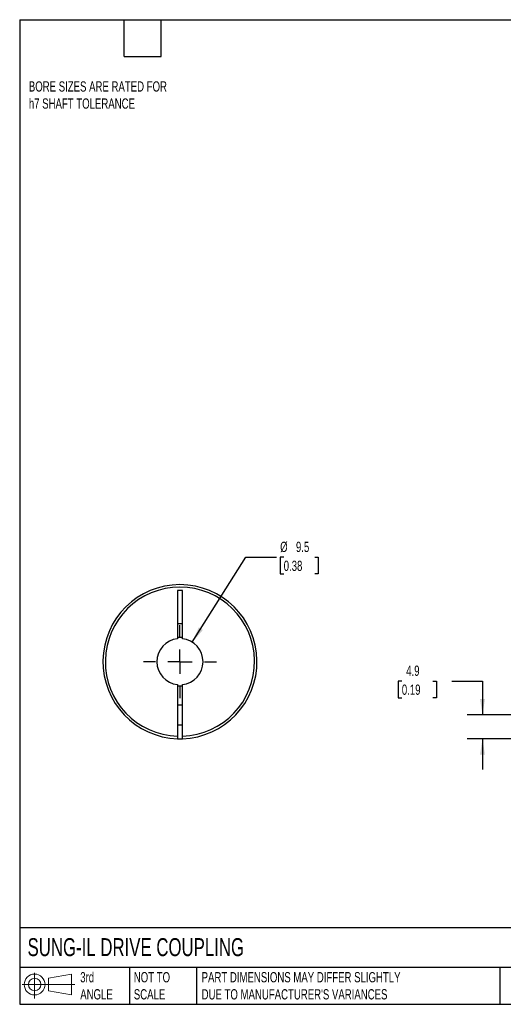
# Model space of a CAD drawing. Header units: millimetres. Extents: x 6 to 273, y 6 to 210.
# Tile 1 of 3: x 6 to 106, y 6 to 210. Entities that reach past the tile are written whole.
import ezdxf

# ---------------------------------------------------------------- set-up
doc = ezdxf.new("R2010")
doc.units = ezdxf.units.MM
doc.linetypes.add('SLD-Center', pattern=[19.05, 15.24, -1.27, 1.27, -1.27])
doc.linetypes.add('SLD-Solid', pattern=[0])
doc.layers.add('CENTER', color=40, linetype='SLD-Center')
doc.layers.add('SLD-DEFPOINTS', color=7, linetype='Continuous')
doc.layers.add('DIMENSIONS', color=140, linetype='SLD-Solid', lineweight=25)
doc.layers.add('TEXT', color=140, linetype='SLD-Solid', lineweight=25)
doc.styles.add('SLDTEXTSTYLE0', font='TXT', dxfattribs={"width": 0.7})
doc.dimstyles.new('SLDDIMSTYLE0', dxfattribs={"dimtxt": 2.158008, "dimasz": 3.302, "dimexe": 0, "dimexo": 0.0625, "dimgap": 0.539502, "dimtad": 0, "dimtih": 1, "dimtoh": 1, "dimdec": 1, "dimrnd": 1e-09, "dimzin": 12, "dimdsep": 46, "dimtxsty": 'SLDTEXTSTYLE0', "dimsah": 1, "dimcen": 0.09, "dimadec": 0, "dimazin": 3, "dimtfac": 1, "dimtdec": 1, "dimtmove": 0, "dimatfit": 0, "dimfxl": 0, "dimfrac": 2, "dimtolj": 1, "dimtzin": 12, "dimarcsym": 0})
doc.dimstyles.new('SLDDIMSTYLE5', dxfattribs={"dimtxt": 2.158008, "dimasz": 3.302, "dimexe": 0, "dimexo": 0.0625, "dimgap": 0.539502, "dimtad": 0, "dimtih": 1, "dimtoh": 1, "dimdec": 1, "dimrnd": 1e-09, "dimzin": 12, "dimdsep": 46, "dimtxsty": 'SLDTEXTSTYLE0', "dimsah": 1, "dimcen": 0, "dimadec": 0, "dimazin": 3, "dimtfac": 1, "dimtdec": 1, "dimtofl": 0, "dimtmove": 0, "dimatfit": 3, "dimfxl": 0, "dimfrac": 2, "dimtolj": 1, "dimtzin": 12, "dimarcsym": 0})

# ---------------------------------------------------------------- blocks, each defined once
blk = doc.blocks.new('Block11')
at = {"color": 7, "linetype": 'SLD-Solid', "lineweight": 18}
for p, q in [((2.59, 5.31), (2.59, 0)), ((5.48, 4.17), (10.18, 5.03)), ((5.48, 1.6), (5.48, 4.17)), ((10.18, 5.03), (10.18, 0.73)), ((0, 2.88), (10.87, 2.88)), ((5.48, 1.6), (10.18, 0.73))]:
    blk.add_line(p, q, dxfattribs=at)
for radius in [2.15, 1.29]:
    blk.add_circle((2.59, 2.88), radius, dxfattribs=at)
blk = doc.blocks.new('Block12')
at = {"layer": 'SLD-DEFPOINTS'}
blk.add_blockref('Block11', (0, 0), dxfattribs=at)
blk = doc.blocks.new('_D_1')
at = {"layer": 'DIMENSIONS'}
for p, q in [((85.24, 73.04), (84.51, 73.04)), ((84.51, 73.04), (84.51, 69.61)), ((91.65, 73.04), (92.38, 73.04)), ((92.38, 73.04), (92.38, 69.61)), ((95.54, 73.04), (101.89, 73.04)), ((101.89, 73.04), (101.89, 66.06)), ((84.51, 69.61), (85.24, 69.61)), ((92.38, 69.61), (91.65, 69.61)), ((110.38, 66.06), (98.72, 66.06)), ((112.47, 61.17), (98.72, 61.17)), ((101.89, 61.17), (101.89, 54.82))]:
    blk.add_line(p, q, dxfattribs=at)
for points in [[(101.89, 66.06), (102.4, 69.36), (101.38, 69.36)], [(101.89, 61.17), (101.38, 57.87), (102.4, 57.87)]]:
    blk.add_solid(points, dxfattribs=at)
at = {"layer": 'DIMENSIONS', "char_height": 2.117, "attachment_point": 1, "style": 'SLDTEXTSTYLE0'}
for s, insert in [('4.9', (86.14, 76.25)), ('0.19', (85.24, 72.34))]:
    blk.add_mtext(s, dxfattribs=dict(at, insert=insert))
blk = doc.blocks.new('_D_8')
at = {"layer": 'DIMENSIONS'}
for p, q in [((41.98, 81.09), (53.05, 98.6)), ((53.05, 98.6), (59.4, 98.6)), ((60.85, 98.6), (60.13, 98.6)), ((60.13, 98.6), (60.13, 95.17)), ((67.26, 98.6), (67.99, 98.6)), ((67.99, 98.6), (67.99, 95.17)), ((60.13, 95.17), (60.85, 95.17)), ((67.99, 95.17), (67.26, 95.17))]:
    blk.add_line(p, q, dxfattribs=at)
blk.add_solid([(41.98, 81.09), (44.18, 83.61), (43.32, 84.15)], dxfattribs=at)
at = {"layer": 'DIMENSIONS', "char_height": 2.117, "attachment_point": 1, "style": 'SLDTEXTSTYLE0'}
for s, insert in [('%%c', (60.12, 101.81)), ('9.5', (63.38, 101.81)), ('0.38', (60.85, 97.9))]:
    blk.add_mtext(s, dxfattribs=dict(at, insert=insert))
blk = doc.blocks.new('SW_CENTERMARKSYMBOL_3')
at = {"layer": 'CENTER', "color": 0}
for p, q in [((0, 5.08), (0, 7.54)), ((0, 0), (0, 2.54)), ((-5.08, 0), (-7.54, 0)), ((0, 0), (-2.54, 0)), ((0, 0), (0, -2.54)), ((0, 0), (2.54, 0)), ((5.08, 0), (7.54, 0)), ((0, -5.08), (0, -7.54))]:
    blk.add_line(p, q, dxfattribs=at)

msp = doc.modelspace()

# ---------------------------------------------------------------- linework, layer by layer
for p, q in [((39.94, 91.76), (38.94, 91.76)), ((38.94, 91.76), (38.94, 81.8)), ((39.94, 81.8), (39.94, 91.76)), ((38.94, 84.96), (39.94, 84.96)), ((38.94, 72.33), (38.94, 61.67)), ((39.94, 61.67), (39.94, 72.33)), ((39.94, 68.06), (38.94, 68.06)), ((38.94, 64.06), (39.94, 64.06))]:
    msp.add_line(p, q)
at = {"flags": 128}
msp.add_lwpolyline([(38.94, 61.17), (39.44, 61.16), (39.94, 61.17)], dxfattribs=at)
for radius, start, end in [(15.9, 271.8021, 268.1979), (15.4, 271.8606, 268.1394), (4.76, 96.0264, 263.9736), (5, 84.2608, 95.7392), (4.76, 276.0264, 83.9736), (5, 264.2608, 275.7392)]:
    msp.add_arc((39.44, 77.06), radius, start, end)
for points in [[(38.94, 61.67), (38.94, 61.54), (38.94, 61.41), (38.94, 61.22), (38.94, 61.17), (38.94, 61.17)], [(39.94, 61.17), (39.94, 61.17), (39.94, 61.22), (39.94, 61.41), (39.94, 61.54), (39.94, 61.67)]]:
    msp.add_open_spline(points, degree=3, knots=[0, 0, 0, 0, 0.5, 0.5, 1, 1, 1, 1])
at = {"layer": 'TEXT'}
for p, q in [((6.35, 209.55), (273.05, 209.55)), ((6.35, 209.55), (6.35, 6.35)), ((27.94, 201.93), (27.94, 209.55)), ((35.56, 201.93), (35.56, 209.55)), ((27.94, 201.93), (35.56, 201.93)), ((273.05, 22.13), (6.35, 22.13)), ((273.05, 13.97), (6.35, 13.97)), ((29.04, 13.97), (29.04, 6.35)), ((42.84, 13.97), (42.84, 6.35)), ((105.48, 13.97), (105.48, 6.35)), ((6.35, 6.35), (273.05, 6.35))]:
    msp.add_line(p, q, dxfattribs=at)

# ---------------------------------------------------------------- block references
at = {"layer": 'CENTER'}
msp.add_blockref('SW_CENTERMARKSYMBOL_3', (39.44, 77.06), dxfattribs=at)
at = {"layer": 'SLD-DEFPOINTS'}
msp.add_blockref('Block12', (6.84, 7.55), dxfattribs=at)

# ---------------------------------------------------------------- texts
at = {"layer": 'TEXT', "attachment_point": 1, "style": 'SLDTEXTSTYLE0'}
for s, insert, char_height in [('BORE SIZES ARE RATED FOR^Jh7 SHAFT TOLERANCE', (8.24, 196.83), 2.1167), ('SUNG-IL DRIVE COUPLING', (7.97, 20), 3.7042), ('3rd^JANGLE', (18.85, 13), 2.117), ('NOT TO^JSCALE', (29.91, 13), 2.1167), ("PART DIMENSIONS MAY DIFFER SLIGHTLY ^JDUE TO MANUFACTURER'S VARIANCES", (43.91, 13), 2.1167)]:
    msp.add_mtext(s, dxfattribs=dict(at, insert=insert, char_height=char_height))

# ---------------------------------------------------------------- dimensions: what is measured, and where the dimension line sits
at = {"layer": 'DIMENSIONS'}
dim = msp.add_diameter_dim_2p(p1=(36.89, 73.04), p2=(41.98, 81.09), dimstyle='SLDDIMSTYLE5', dxfattribs=at)
dim.commit()
dim.dimension.update_dxf_attribs({"geometry": '_D_8', "text_midpoint": (64.06, 98.6), "dimtype": 163})
dim = msp.add_linear_dim(base=(101.89, 66.06), p1=(113.74, 61.17), p2=(111.65, 66.06), angle=90, dimstyle='SLDDIMSTYLE0', dxfattribs=at)
dim.commit()
dim.dimension.update_dxf_attribs({"geometry": '_D_1', "text_midpoint": (101.89, 73.04), "dimtype": 160})

doc.saveas('drawing.dxf')
